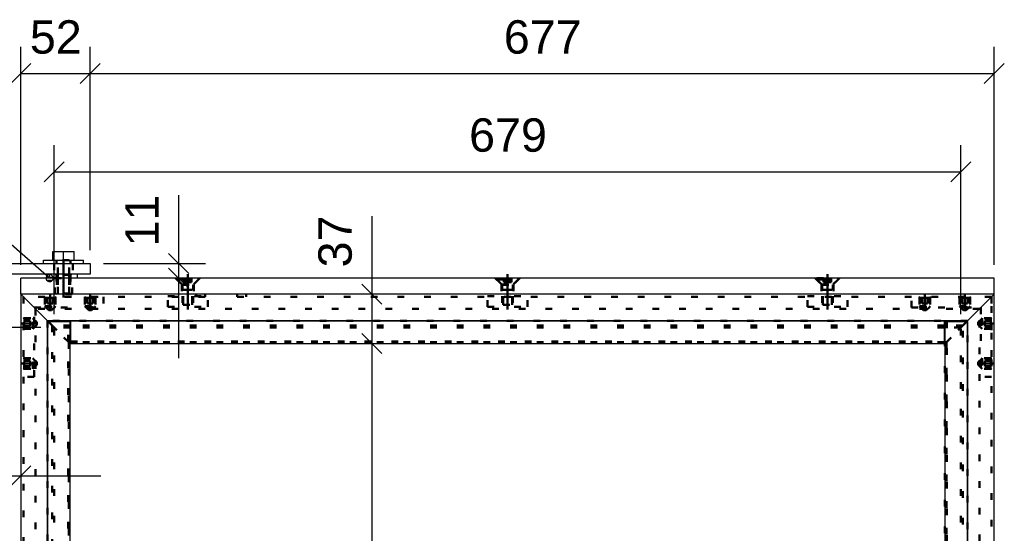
# Model space of a CAD drawing. Header units: millimetres. Extents: x -30 to 390, y -521 to -224.
# Tile 10 of 19: x 7 to 81, y -328 to -289. Entities that reach past the tile are written whole.
import ezdxf
from ezdxf.enums import TextEntityAlignment as Align

# ---------------------------------------------------------------- set-up
doc = ezdxf.new("R2010")
doc.units = ezdxf.units.MM
doc.linetypes.add('DOT', pattern=[2, 0.5, -1.5])
doc.linetypes.add('STRICHPUNKT2', pattern=[18.5, 10, -4, 0.5, -4])
doc.layers.get('0').update_dxf_attribs({"linetype": 'CONTINUOUS'})
for name, color, linetype in [('DIM49', 4, 'CONTINUOUS'), ('TXT_ALL', 7, 'CONTINUOUS'), ('TXT_DIM49', 2, 'CONTINUOUS')]:
    doc.layers.add(name, color=color, linetype=linetype)
doc.layers.add('LE_ALL', color=7, linetype='CONTINUOUS', lineweight=50)
doc.styles.add('ARIAL', font='arial.ttf')

# ---------------------------------------------------------------- blocks, each defined once
blk = doc.blocks.new('1017-1 Connector 90 M8 VERT_00454', base_point=(7.335, -312.294))
at = {"layer": 'LE_ALL', "color": 3, "linetype": 'DOT'}
for p, q in [((8.935, -309.894), (8.935, -310.694)), ((9.735, -309.894), (9.735, -310.694)), ((11.935, -309.894), (11.935, -310.694)), ((12.735, -309.894), (12.735, -310.694)), ((13.335, -309.894), (13.335, -310.694)), ((8.135, -310.694), (13.335, -310.694)), ((8.135, -315.894), (8.135, -310.694)), ((7.335, -311.494), (8.135, -311.494)), ((7.335, -312.294), (8.135, -312.294)), ((7.335, -314.494), (8.135, -314.494)), ((7.335, -315.294), (8.135, -315.294)), ((8.135, -315.894), (7.335, -315.894))]:
    blk.add_line(p, q, dxfattribs=at)
blk = doc.blocks.new('DIN 13-M8_00456', base_point=(7.335, -311.554))
at = {"layer": 'LE_ALL', "color": 3, "linetype": 'DOT'}
for p, q in [((7.335, -311.494), (8.135, -311.494)), ((7.335, -311.554), (8.135, -311.554)), ((7.335, -312.234), (8.135, -312.234)), ((7.335, -312.294), (8.135, -312.294)), ((7.335, -314.494), (8.135, -314.494)), ((7.335, -314.554), (8.135, -314.554)), ((7.335, -315.234), (8.135, -315.234)), ((7.335, -315.294), (8.135, -315.294))]:
    blk.add_line(p, q, dxfattribs=at)
blk = doc.blocks.new('DIN 13-M8_00455')
blk.add_blockref('DIN 13-M8_00456', (7.335, -311.554))
blk = doc.blocks.new('_00458', base_point=(7.135, -311.894))
at = {"layer": 'LE_ALL', "color": 1, "linetype": 'STRICHPUNKT2'}
for p, q in [((9.335, -309.694), (9.335, -310.894)), ((12.335, -309.694), (12.335, -310.894)), ((7.135, -311.894), (8.335, -311.894)), ((7.135, -314.894), (8.335, -314.894))]:
    blk.add_line(p, q, dxfattribs=at)
blk = doc.blocks.new('_00457')
blk.add_blockref('_00458', (7.135, -311.894))
blk = doc.blocks.new('DIN 13-M8_00460', base_point=(9.675, -309.894))
at = {"layer": 'LE_ALL', "color": 3, "linetype": 'DOT'}
for p, q in [((8.935, -309.894), (8.935, -310.694)), ((8.995, -309.894), (8.995, -310.694)), ((9.675, -309.894), (9.675, -310.694)), ((9.735, -309.894), (9.735, -310.694)), ((11.935, -309.894), (11.935, -310.694)), ((11.995, -309.894), (11.995, -310.694)), ((12.675, -309.894), (12.675, -310.694)), ((12.735, -309.894), (12.735, -310.694))]:
    blk.add_line(p, q, dxfattribs=at)
blk = doc.blocks.new('DIN 13-M8_00459')
blk.add_blockref('DIN 13-M8_00460', (9.675, -309.894))
blk = doc.blocks.new('1017-1 Connector 90 M8 VERT_00453')
for name, p in [('_00457', (0, 0)), ('1017-1 Connector 90 M8 VERT_00454', (7.335, -312.294)), ('DIN 13-M8_00459', (0, 0)), ('DIN 13-M8_00455', (0, 0))]:
    blk.add_blockref(name, p)
blk = doc.blocks.new('Stelschroef met punt (ISO 4027 - DIN 914)-M8x10_00462', base_point=(7.835, -314.894))
at = {"layer": 'LE_ALL', "color": 3, "linetype": 'DOT'}
for p, q in [((7.335, -314.554), (8.095, -314.554)), ((7.835, -314.694), (7.335, -314.694)), ((7.835, -314.894), (7.835, -314.694)), ((8.095, -315.234), (8.095, -314.554)), ((8.095, -314.554), (8.335, -314.794)), ((7.835, -314.894), (7.335, -314.894)), ((7.835, -315.094), (7.335, -315.094)), ((7.835, -315.094), (7.835, -314.894))]:
    blk.add_line(p, q, dxfattribs=at)
blk.add_lwpolyline([(7.335, -315.234), (8.095, -315.234), (8.335, -314.994), (8.335, -314.794)], dxfattribs=at)
blk = doc.blocks.new('GEWINDE_00464', base_point=(7.335, -314.554))
at = {"layer": 'LE_ALL', "color": 3, "linetype": 'DOT'}
for p, q in [((7.395, -314.494), (7.335, -314.554)), ((7.335, -314.554), (8.095, -314.554)), ((7.395, -314.494), (8.035, -314.494)), ((7.395, -315.294), (7.395, -314.494)), ((8.035, -315.294), (8.035, -314.494)), ((8.035, -314.494), (8.095, -314.554)), ((7.335, -315.234), (8.095, -315.234)), ((7.395, -315.294), (7.335, -315.234))]:
    blk.add_line(p, q, dxfattribs=at)
blk.add_lwpolyline([(7.395, -315.294), (8.035, -315.294), (8.095, -315.234), (8.095, -314.554)], dxfattribs=at)
blk = doc.blocks.new('GEWINDE_00463')
blk.add_blockref('GEWINDE_00464', (7.335, -314.554))
blk = doc.blocks.new('Stelschroef met punt (ISO 4027 - DIN 914)-M8x10_00461')
for name, p in [('GEWINDE_00463', (0, 0)), ('Stelschroef met punt (ISO 4027 - DIN 914)-M8x10_00462', (7.835, -314.894))]:
    blk.add_blockref(name, p)
blk = doc.blocks.new('Stelschroef met punt (ISO 4027 - DIN 914)-M8x10_00466', base_point=(7.835, -311.894))
at = {"layer": 'LE_ALL', "color": 3, "linetype": 'DOT'}
for p, q in [((7.335, -311.554), (8.095, -311.554)), ((7.835, -311.694), (7.335, -311.694)), ((7.835, -311.894), (7.835, -311.694)), ((8.095, -312.234), (8.095, -311.554)), ((8.095, -311.554), (8.335, -311.794)), ((7.835, -311.894), (7.335, -311.894)), ((7.835, -312.094), (7.335, -312.094)), ((7.835, -312.094), (7.835, -311.894))]:
    blk.add_line(p, q, dxfattribs=at)
blk.add_lwpolyline([(7.335, -312.234), (8.095, -312.234), (8.335, -311.994), (8.335, -311.794)], dxfattribs=at)
blk = doc.blocks.new('GEWINDE_00468', base_point=(7.335, -311.554))
at = {"layer": 'LE_ALL', "color": 3, "linetype": 'DOT'}
for p, q in [((7.395, -311.494), (7.335, -311.554)), ((7.335, -311.554), (8.095, -311.554)), ((7.395, -311.494), (8.035, -311.494)), ((7.395, -312.294), (7.395, -311.494)), ((8.035, -312.294), (8.035, -311.494)), ((8.035, -311.494), (8.095, -311.554)), ((7.335, -312.234), (8.095, -312.234)), ((7.395, -312.294), (7.335, -312.234))]:
    blk.add_line(p, q, dxfattribs=at)
blk.add_lwpolyline([(7.395, -312.294), (8.035, -312.294), (8.095, -312.234), (8.095, -311.554)], dxfattribs=at)
blk = doc.blocks.new('GEWINDE_00467')
blk.add_blockref('GEWINDE_00468', (7.335, -311.554))
blk = doc.blocks.new('Stelschroef met punt (ISO 4027 - DIN 914)-M8x10_00465')
for name, p in [('GEWINDE_00467', (0, 0)), ('Stelschroef met punt (ISO 4027 - DIN 914)-M8x10_00466', (7.835, -311.894))]:
    blk.add_blockref(name, p)
blk = doc.blocks.new('Stelschroef met punt (ISO 4027 - DIN 914)-M8x10_00470', base_point=(9.335, -310.394))
at = {"layer": 'LE_ALL', "color": 3, "linetype": 'DOT'}
for p, q in [((9.135, -310.394), (9.135, -309.894)), ((9.135, -310.394), (9.335, -310.394)), ((9.335, -310.394), (9.335, -309.894)), ((9.335, -310.394), (9.535, -310.394)), ((9.535, -310.394), (9.535, -309.894)), ((9.675, -309.894), (9.675, -310.654)), ((8.995, -310.654), (9.675, -310.654)), ((9.675, -310.654), (9.435, -310.894))]:
    blk.add_line(p, q, dxfattribs=at)
blk.add_lwpolyline([(8.995, -309.894), (8.995, -310.654), (9.235, -310.894), (9.435, -310.894)], dxfattribs=at)
blk = doc.blocks.new('GEWINDE_00472', base_point=(9.675, -309.894))
at = {"layer": 'LE_ALL', "color": 3, "linetype": 'DOT'}
for p, q in [((8.935, -309.954), (8.995, -309.894)), ((8.935, -309.954), (9.735, -309.954)), ((8.995, -309.894), (8.995, -310.654)), ((9.675, -309.894), (9.675, -310.654)), ((9.735, -309.954), (9.675, -309.894)), ((9.735, -309.954), (9.735, -310.594)), ((8.935, -310.594), (9.735, -310.594)), ((9.735, -310.594), (9.675, -310.654))]:
    blk.add_line(p, q, dxfattribs=at)
blk.add_lwpolyline([(8.935, -309.954), (8.935, -310.594), (8.995, -310.654), (9.675, -310.654)], dxfattribs=at)
blk = doc.blocks.new('GEWINDE_00471')
blk.add_blockref('GEWINDE_00472', (9.675, -309.894))
blk = doc.blocks.new('Stelschroef met punt (ISO 4027 - DIN 914)-M8x10_00469')
for name, p in [('GEWINDE_00471', (0, 0)), ('Stelschroef met punt (ISO 4027 - DIN 914)-M8x10_00470', (9.335, -310.394))]:
    blk.add_blockref(name, p)
blk = doc.blocks.new('Stelschroef met punt (ISO 4027 - DIN 914)-M8x10_00474', base_point=(12.335, -310.394))
at = {"layer": 'LE_ALL', "color": 3, "linetype": 'DOT'}
for p, q in [((12.135, -310.394), (12.135, -309.894)), ((12.135, -310.394), (12.335, -310.394)), ((12.335, -310.394), (12.335, -309.894)), ((12.335, -310.394), (12.535, -310.394)), ((12.535, -310.394), (12.535, -309.894)), ((12.675, -309.894), (12.675, -310.654)), ((11.995, -310.654), (12.675, -310.654)), ((12.675, -310.654), (12.435, -310.894))]:
    blk.add_line(p, q, dxfattribs=at)
blk.add_lwpolyline([(11.995, -309.894), (11.995, -310.654), (12.235, -310.894), (12.435, -310.894)], dxfattribs=at)
blk = doc.blocks.new('GEWINDE_00476', base_point=(12.675, -309.894))
at = {"layer": 'LE_ALL', "color": 3, "linetype": 'DOT'}
for p, q in [((11.935, -309.954), (11.995, -309.894)), ((11.935, -309.954), (12.735, -309.954)), ((11.995, -309.894), (11.995, -310.654)), ((12.675, -309.894), (12.675, -310.654)), ((12.735, -309.954), (12.675, -309.894)), ((12.735, -309.954), (12.735, -310.594)), ((11.935, -310.594), (12.735, -310.594)), ((12.735, -310.594), (12.675, -310.654))]:
    blk.add_line(p, q, dxfattribs=at)
blk.add_lwpolyline([(11.935, -309.954), (11.935, -310.594), (11.995, -310.654), (12.675, -310.654)], dxfattribs=at)
blk = doc.blocks.new('GEWINDE_00475')
blk.add_blockref('GEWINDE_00476', (12.675, -309.894))
blk = doc.blocks.new('Stelschroef met punt (ISO 4027 - DIN 914)-M8x10_00473')
for name, p in [('GEWINDE_00475', (0, 0)), ('Stelschroef met punt (ISO 4027 - DIN 914)-M8x10_00474', (12.335, -310.394))]:
    blk.add_blockref(name, p)
blk = doc.blocks.new('Hoeklijn + montage_00452')
for name in ['1017-1 Connector 90 M8 VERT_00453', 'Stelschroef met punt (ISO 4027 - DIN 914)-M8x10_00469', 'Stelschroef met punt (ISO 4027 - DIN 914)-M8x10_00473', 'Stelschroef met punt (ISO 4027 - DIN 914)-M8x10_00465', 'Stelschroef met punt (ISO 4027 - DIN 914)-M8x10_00461']:
    blk.add_blockref(name, (0, 0))
blk = doc.blocks.new('1017-1 Connector 90 M8 VERT_00529', base_point=(74.435, -309.894))
at = {"layer": 'LE_ALL', "color": 3, "linetype": 'DOT'}
for p, q in [((73.835, -310.694), (73.835, -309.894)), ((74.435, -309.894), (74.435, -310.694)), ((75.235, -309.894), (75.235, -310.694)), ((77.435, -309.894), (77.435, -310.694)), ((78.235, -309.894), (78.235, -310.694)), ((73.835, -310.694), (79.035, -310.694)), ((79.035, -310.694), (79.035, -315.894)), ((79.835, -311.494), (79.035, -311.494)), ((79.835, -312.294), (79.035, -312.294)), ((79.835, -314.494), (79.035, -314.494)), ((79.835, -315.294), (79.035, -315.294))]:
    blk.add_line(p, q, dxfattribs=at)
blk.add_lwpolyline([(79.835, -309.894), (79.835, -315.894), (79.035, -315.894)], dxfattribs=at)
blk = doc.blocks.new('DIN 13-M8_00531', base_point=(75.175, -309.894))
at = {"layer": 'LE_ALL', "color": 3, "linetype": 'DOT'}
for p, q in [((74.435, -309.894), (74.435, -310.694)), ((74.495, -309.894), (74.495, -310.694)), ((75.175, -309.894), (75.175, -310.694)), ((75.235, -309.894), (75.235, -310.694)), ((77.435, -309.894), (77.435, -310.694)), ((77.495, -309.894), (77.495, -310.694)), ((78.175, -309.894), (78.175, -310.694)), ((78.235, -309.894), (78.235, -310.694))]:
    blk.add_line(p, q, dxfattribs=at)
blk = doc.blocks.new('DIN 13-M8_00530')
blk.add_blockref('DIN 13-M8_00531', (75.175, -309.894))
blk = doc.blocks.new('_00533', base_point=(77.835, -309.694))
at = {"layer": 'LE_ALL', "color": 1, "linetype": 'STRICHPUNKT2'}
for p, q in [((74.835, -309.694), (74.835, -310.894)), ((77.835, -309.694), (77.835, -310.894)), ((80.035, -311.894), (78.835, -311.894)), ((80.035, -314.894), (78.835, -314.894))]:
    blk.add_line(p, q, dxfattribs=at)
blk = doc.blocks.new('_00532')
blk.add_blockref('_00533', (77.835, -309.694))
blk = doc.blocks.new('DIN 13-M8_00535', base_point=(79.835, -315.234))
at = {"layer": 'LE_ALL', "color": 3, "linetype": 'DOT'}
for p, q in [((79.835, -311.494), (79.035, -311.494)), ((79.835, -311.554), (79.035, -311.554)), ((79.835, -312.234), (79.035, -312.234)), ((79.835, -312.294), (79.035, -312.294)), ((79.835, -314.494), (79.035, -314.494)), ((79.835, -314.554), (79.035, -314.554)), ((79.835, -315.234), (79.035, -315.234)), ((79.835, -315.294), (79.035, -315.294))]:
    blk.add_line(p, q, dxfattribs=at)
blk = doc.blocks.new('DIN 13-M8_00534')
blk.add_blockref('DIN 13-M8_00535', (79.835, -315.234))
blk = doc.blocks.new('1017-1 Connector 90 M8 VERT_00528')
for name, p in [('1017-1 Connector 90 M8 VERT_00529', (74.435, -309.894)), ('DIN 13-M8_00530', (0, 0)), ('_00532', (0, 0)), ('DIN 13-M8_00534', (0, 0))]:
    blk.add_blockref(name, p)
blk = doc.blocks.new('Stelschroef met punt (ISO 4027 - DIN 914)-M8x10_00537', base_point=(79.335, -311.694))
at = {"layer": 'LE_ALL', "color": 3, "linetype": 'DOT'}
for p, q in [((79.075, -311.554), (79.075, -312.234)), ((79.335, -311.694), (79.835, -311.694)), ((79.075, -312.234), (78.835, -311.994)), ((79.835, -312.234), (79.075, -312.234)), ((79.335, -311.894), (79.835, -311.894)), ((79.335, -312.094), (79.835, -312.094))]:
    blk.add_line(p, q, dxfattribs=at)
for points in [[(79.835, -311.554), (79.075, -311.554), (78.835, -311.794), (78.835, -311.994)], [(79.335, -311.694), (79.335, -311.894), (79.335, -312.094)]]:
    blk.add_lwpolyline(points, dxfattribs=at)
blk = doc.blocks.new('GEWINDE_00539', base_point=(79.835, -312.234))
at = {"layer": 'LE_ALL', "color": 3, "linetype": 'DOT'}
for p, q in [((79.835, -311.554), (79.075, -311.554)), ((79.135, -311.494), (79.135, -312.294)), ((79.775, -311.494), (79.775, -312.294)), ((79.775, -311.494), (79.835, -311.554)), ((79.835, -312.234), (79.075, -312.234)), ((79.135, -312.294), (79.075, -312.234)), ((79.775, -312.294), (79.135, -312.294)), ((79.775, -312.294), (79.835, -312.234))]:
    blk.add_line(p, q, dxfattribs=at)
blk.add_lwpolyline([(79.775, -311.494), (79.135, -311.494), (79.075, -311.554), (79.075, -312.234)], dxfattribs=at)
blk = doc.blocks.new('GEWINDE_00538')
blk.add_blockref('GEWINDE_00539', (79.835, -312.234))
blk = doc.blocks.new('Stelschroef met punt (ISO 4027 - DIN 914)-M8x10_00536')
for name, p in [('Stelschroef met punt (ISO 4027 - DIN 914)-M8x10_00537', (79.335, -311.694)), ('GEWINDE_00538', (0, 0))]:
    blk.add_blockref(name, p)
blk = doc.blocks.new('Stelschroef met punt (ISO 4027 - DIN 914)-M8x10_00541', base_point=(79.335, -314.694))
at = {"layer": 'LE_ALL', "color": 3, "linetype": 'DOT'}
for p, q in [((79.075, -314.554), (79.075, -315.234)), ((79.335, -314.694), (79.835, -314.694)), ((79.075, -315.234), (78.835, -314.994)), ((79.835, -315.234), (79.075, -315.234)), ((79.335, -314.894), (79.835, -314.894)), ((79.335, -315.094), (79.835, -315.094))]:
    blk.add_line(p, q, dxfattribs=at)
for points in [[(79.835, -314.554), (79.075, -314.554), (78.835, -314.794), (78.835, -314.994)], [(79.335, -314.694), (79.335, -314.894), (79.335, -315.094)]]:
    blk.add_lwpolyline(points, dxfattribs=at)
blk = doc.blocks.new('GEWINDE_00543', base_point=(79.835, -315.234))
at = {"layer": 'LE_ALL', "color": 3, "linetype": 'DOT'}
for p, q in [((79.835, -314.554), (79.075, -314.554)), ((79.135, -314.494), (79.135, -315.294)), ((79.775, -314.494), (79.775, -315.294)), ((79.775, -314.494), (79.835, -314.554)), ((79.835, -315.234), (79.075, -315.234)), ((79.135, -315.294), (79.075, -315.234)), ((79.775, -315.294), (79.135, -315.294)), ((79.775, -315.294), (79.835, -315.234))]:
    blk.add_line(p, q, dxfattribs=at)
blk.add_lwpolyline([(79.775, -314.494), (79.135, -314.494), (79.075, -314.554), (79.075, -315.234)], dxfattribs=at)
blk = doc.blocks.new('GEWINDE_00542')
blk.add_blockref('GEWINDE_00543', (79.835, -315.234))
blk = doc.blocks.new('Stelschroef met punt (ISO 4027 - DIN 914)-M8x10_00540')
for name, p in [('Stelschroef met punt (ISO 4027 - DIN 914)-M8x10_00541', (79.335, -314.694)), ('GEWINDE_00542', (0, 0))]:
    blk.add_blockref(name, p)
blk = doc.blocks.new('Stelschroef met punt (ISO 4027 - DIN 914)-M8x10_00545', base_point=(74.635, -310.394))
at = {"layer": 'LE_ALL', "color": 3, "linetype": 'DOT'}
for p, q in [((74.635, -310.394), (74.635, -309.894)), ((74.835, -310.394), (74.835, -309.894)), ((75.035, -310.394), (75.035, -309.894)), ((75.175, -309.894), (75.175, -310.654)), ((74.495, -310.654), (75.175, -310.654)), ((75.175, -310.654), (74.935, -310.894))]:
    blk.add_line(p, q, dxfattribs=at)
for points in [[(74.495, -309.894), (74.495, -310.654), (74.735, -310.894), (74.935, -310.894)], [(74.635, -310.394), (74.835, -310.394), (75.035, -310.394)]]:
    blk.add_lwpolyline(points, dxfattribs=at)
blk = doc.blocks.new('GEWINDE_00547', base_point=(75.175, -309.894))
at = {"layer": 'LE_ALL', "color": 3, "linetype": 'DOT'}
for p, q in [((74.435, -309.954), (74.495, -309.894)), ((74.435, -309.954), (75.235, -309.954)), ((74.495, -309.894), (74.495, -310.654)), ((75.175, -309.894), (75.175, -310.654)), ((75.235, -309.954), (75.175, -309.894)), ((75.235, -309.954), (75.235, -310.594)), ((74.435, -310.594), (75.235, -310.594)), ((75.235, -310.594), (75.175, -310.654))]:
    blk.add_line(p, q, dxfattribs=at)
blk.add_lwpolyline([(74.435, -309.954), (74.435, -310.594), (74.495, -310.654), (75.175, -310.654)], dxfattribs=at)
blk = doc.blocks.new('GEWINDE_00546')
blk.add_blockref('GEWINDE_00547', (75.175, -309.894))
blk = doc.blocks.new('Stelschroef met punt (ISO 4027 - DIN 914)-M8x10_00544')
for name, p in [('GEWINDE_00546', (0, 0)), ('Stelschroef met punt (ISO 4027 - DIN 914)-M8x10_00545', (74.635, -310.394))]:
    blk.add_blockref(name, p)
blk = doc.blocks.new('Stelschroef met punt (ISO 4027 - DIN 914)-M8x10_00549', base_point=(77.635, -310.394))
at = {"layer": 'LE_ALL', "color": 3, "linetype": 'DOT'}
for p, q in [((77.635, -310.394), (77.635, -309.894)), ((77.835, -310.394), (77.835, -309.894)), ((78.035, -310.394), (78.035, -309.894)), ((78.175, -309.894), (78.175, -310.654)), ((77.495, -310.654), (78.175, -310.654)), ((78.175, -310.654), (77.935, -310.894))]:
    blk.add_line(p, q, dxfattribs=at)
for points in [[(77.495, -309.894), (77.495, -310.654), (77.735, -310.894), (77.935, -310.894)], [(77.635, -310.394), (77.835, -310.394), (78.035, -310.394)]]:
    blk.add_lwpolyline(points, dxfattribs=at)
blk = doc.blocks.new('GEWINDE_00551', base_point=(78.175, -309.894))
at = {"layer": 'LE_ALL', "color": 3, "linetype": 'DOT'}
for p, q in [((77.435, -309.954), (77.495, -309.894)), ((77.435, -309.954), (78.235, -309.954)), ((77.495, -309.894), (77.495, -310.654)), ((78.175, -309.894), (78.175, -310.654)), ((78.235, -309.954), (78.175, -309.894)), ((78.235, -309.954), (78.235, -310.594)), ((77.435, -310.594), (78.235, -310.594)), ((78.235, -310.594), (78.175, -310.654))]:
    blk.add_line(p, q, dxfattribs=at)
blk.add_lwpolyline([(77.435, -309.954), (77.435, -310.594), (77.495, -310.654), (78.175, -310.654)], dxfattribs=at)
blk = doc.blocks.new('GEWINDE_00550')
blk.add_blockref('GEWINDE_00551', (78.175, -309.894))
blk = doc.blocks.new('Stelschroef met punt (ISO 4027 - DIN 914)-M8x10_00548')
for name, p in [('GEWINDE_00550', (0, 0)), ('Stelschroef met punt (ISO 4027 - DIN 914)-M8x10_00549', (77.635, -310.394))]:
    blk.add_blockref(name, p)
blk = doc.blocks.new('Hoeklijn + montage_00527')
for name in ['1017-1 Connector 90 M8 VERT_00528', 'Stelschroef met punt (ISO 4027 - DIN 914)-M8x10_00544', 'Stelschroef met punt (ISO 4027 - DIN 914)-M8x10_00548', 'Stelschroef met punt (ISO 4027 - DIN 914)-M8x10_00536', 'Stelschroef met punt (ISO 4027 - DIN 914)-M8x10_00540']:
    blk.add_blockref(name, (0, 0))
blk = doc.blocks.new('Montage_00451')
for name in ['Hoeklijn + montage_00452', 'Hoeklijn + montage_00527']:
    blk.add_blockref(name, (0, 0))
blk = doc.blocks.new('_D31', base_point=(40.705, -299.016))
at = {"layer": 'DIM49', "color": 1}
for p, q in [((9.635, -311.194), (9.635, -298.516)), ((77.535, -311.194), (77.535, -298.516)), ((10.385, -299.766), (8.885, -301.266)), ((76.785, -301.266), (78.285, -299.766)), ((9.635, -300.516), (77.535, -300.516))]:
    blk.add_line(p, q, dxfattribs=at)
at = {"layer": 'TXT_DIM49', "style": 'ARIAL'}
blk.add_text('679', height=2.5, dxfattribs=at).set_placement((40.705, -299.016))
blk = doc.blocks.new('_D32', base_point=(-12.544, -382.333))
at = {"layer": 'DIM49', "color": 1}
blk.add_line((8.635, -312.194), (-13.044, -312.194), dxfattribs=at)
blk = doc.blocks.new('Gelaagd glas 4.4.1_ matte folie_00554', base_point=(10.835, -312.194))
blk.add_line((10.885, -312.194), (10.835, -312.194))
blk.add_lwpolyline([(76.335, -312.194), (76.285, -312.194)])
at = {"layer": 'LE_ALL', "color": 3, "linetype": 'DOT'}
for p, q in [((10.835, -312.194), (9.635, -312.194)), ((9.635, -444.794), (9.635, -312.194)), ((77.535, -444.794), (77.535, -312.194))]:
    blk.add_line(p, q, dxfattribs=at)
for points in [[(76.285, -312.194), (10.885, -312.194)], [(77.535, -312.194), (76.335, -312.194)]]:
    blk.add_lwpolyline(points, dxfattribs=at)
for name, p in [('_D31', (40.705, -299.016)), ('_D32', (-12.544, -382.333))]:
    blk.add_blockref(name, p)
blk = doc.blocks.new('Gelaagd glas 4.4.1_ matte folie_00553')
blk.add_blockref('Gelaagd glas 4.4.1_ matte folie_00554', (10.835, -312.194))
blk = doc.blocks.new('Glas_00552')
blk.add_blockref('Gelaagd glas 4.4.1_ matte folie_00553', (0, 0))
blk = doc.blocks.new('PV-SCHERM PROFIEL 60X37_00559', base_point=(78.935, -310.794))
for p, q in [((7.135, -309.694), (9.135, -311.694)), ((80.035, -309.694), (7.135, -309.694)), ((78.035, -311.694), (80.035, -309.694)), ((9.135, -311.694), (9.185, -311.744)), ((78.035, -311.694), (9.135, -311.694)), ((77.985, -311.744), (78.035, -311.694)), ((10.885, -312.044), (10.835, -312.044)), ((10.885, -313.28), (10.835, -313.28)), ((10.885, -313.394), (10.835, -313.394)), ((76.335, -313.394), (76.285, -313.394))]:
    blk.add_line(p, q)
for points in [[(76.335, -312.044), (76.285, -312.044)], [(76.335, -313.28), (76.285, -313.28)]]:
    blk.add_lwpolyline(points)
at = {"layer": 'LE_ALL', "color": 3, "linetype": 'DOT'}
for p, q in [((20.935, -309.894), (7.335, -309.894)), ((20.257, -309.894), (20.257, -309.694)), ((20.935, -309.894), (20.935, -309.694)), ((23.335, -309.894), (23.335, -309.694)), ((79.835, -309.894), (23.335, -309.894)), ((24.013, -309.694), (24.013, -309.894)), ((78.935, -310.794), (8.235, -310.794)), ((78.035, -311.694), (9.135, -311.694)), ((9.185, -311.744), (9.485, -312.044)), ((77.684, -312.044), (77.985, -311.744)), ((10.835, -312.044), (9.485, -312.044)), ((9.485, -312.044), (10.721, -313.28)), ((76.449, -313.28), (77.684, -312.044)), ((10.721, -313.28), (10.835, -313.394)), ((10.835, -313.28), (10.721, -313.28)), ((76.335, -313.394), (76.449, -313.28))]:
    blk.add_line(p, q, dxfattribs=at)
for points in [[(76.285, -312.044), (10.885, -312.044)], [(77.684, -312.044), (76.335, -312.044)], [(76.285, -313.28), (10.885, -313.28)], [(76.449, -313.28), (76.335, -313.28)]]:
    blk.add_lwpolyline(points, dxfattribs=at)
blk = doc.blocks.new('PV-SCHERM PROFIEL 60X37_00558')
blk.add_blockref('PV-SCHERM PROFIEL 60X37_00559', (78.935, -310.794))
blk = doc.blocks.new('PV-SCHERM PROFIEL 60X37_00561', base_point=(78.935, -446.194))
for p, q in [((80.035, -309.694), (78.035, -311.694)), ((80.035, -447.294), (80.035, -309.694)), ((78.035, -311.694), (77.985, -311.744)), ((78.035, -445.294), (78.035, -311.694))]:
    blk.add_line(p, q)
at = {"layer": 'LE_ALL', "color": 3, "linetype": 'DOT'}
for p, q in [((79.835, -421.094), (79.835, -309.894)), ((78.935, -446.194), (78.935, -310.794)), ((77.985, -311.744), (77.684, -312.044)), ((78.035, -445.294), (78.035, -311.694)), ((77.684, -312.044), (76.449, -313.28)), ((77.684, -444.943), (77.684, -312.044)), ((76.449, -313.28), (76.335, -313.394)), ((76.449, -443.708), (76.449, -313.28)), ((76.335, -443.594), (76.335, -313.394))]:
    blk.add_line(p, q, dxfattribs=at)
blk = doc.blocks.new('PV-SCHERM PROFIEL 60X37_00560')
blk.add_blockref('PV-SCHERM PROFIEL 60X37_00561', (78.935, -446.194))
blk = doc.blocks.new('PV-SCHERM PROFIEL 60X37_00563', base_point=(8.235, -310.794))
for p, q in [((7.135, -309.694), (7.135, -447.294)), ((9.135, -311.694), (7.135, -309.694)), ((9.185, -311.744), (9.135, -311.694)), ((9.135, -311.694), (9.135, -445.294))]:
    blk.add_line(p, q)
at = {"layer": 'LE_ALL', "color": 3, "linetype": 'DOT'}
for p, q in [((7.335, -309.894), (7.335, -333.494)), ((8.235, -310.794), (8.235, -446.194)), ((9.135, -311.694), (9.135, -445.294)), ((9.485, -312.044), (9.185, -311.744)), ((9.485, -312.044), (9.485, -444.943)), ((10.721, -313.28), (9.485, -312.044)), ((10.721, -313.28), (10.721, -443.708)), ((10.835, -313.394), (10.721, -313.28))]:
    blk.add_line(p, q, dxfattribs=at)
blk = doc.blocks.new('PV-SCHERM PROFIEL 60X37_00562')
blk.add_blockref('PV-SCHERM PROFIEL 60X37_00563', (8.235, -310.794))
blk = doc.blocks.new('GLASLAT T.B.V. PV-SCHERM_00566', base_point=(10.885, -313.274))
for q in [(10.885, -311.694), (76.285, -313.394)]:
    blk.add_line((10.885, -313.394), q)
blk.add_lwpolyline([(10.885, -311.694), (76.285, -311.694), (76.285, -313.394)])
at = {"layer": 'LE_ALL', "color": 3, "linetype": 'DOT'}
for p, q in [((10.885, -313.244), (76.285, -313.244)), ((10.885, -313.274), (76.285, -313.274))]:
    blk.add_line(p, q, dxfattribs=at)
blk = doc.blocks.new('GLASLAT T.B.V. PV-SCHERM_00565')
blk.add_blockref('GLASLAT T.B.V. PV-SCHERM_00566', (10.885, -313.274))
blk = doc.blocks.new('GLASLAT T.B.V. PV-SCHERM_00570', base_point=(10.715, -445.244))
blk.add_line((10.835, -445.244), (10.835, -311.744))
blk.add_lwpolyline([(9.135, -445.244), (9.135, -311.744), (10.835, -311.744)])
at = {"layer": 'LE_ALL', "color": 3, "linetype": 'DOT'}
for p, q in [((10.685, -445.244), (10.685, -311.744)), ((10.715, -445.244), (10.715, -311.744))]:
    blk.add_line(p, q, dxfattribs=at)
blk = doc.blocks.new('GLASLAT T.B.V. PV-SCHERM_00569')
blk.add_blockref('GLASLAT T.B.V. PV-SCHERM_00570', (10.715, -445.244))
blk = doc.blocks.new('GLASLAT T.B.V. PV-SCHERM_00572', base_point=(76.455, -311.744))
for q in [(76.335, -445.244), (78.035, -311.744)]:
    blk.add_line((76.335, -311.744), q)
blk.add_lwpolyline([(78.035, -311.744), (78.035, -445.244), (76.335, -445.244)])
at = {"layer": 'LE_ALL', "color": 3, "linetype": 'DOT'}
for p, q in [((76.455, -311.744), (76.455, -445.244)), ((76.485, -311.744), (76.485, -445.244))]:
    blk.add_line(p, q, dxfattribs=at)
blk = doc.blocks.new('GLASLAT T.B.V. PV-SCHERM_00571')
blk.add_blockref('GLASLAT T.B.V. PV-SCHERM_00572', (76.455, -311.744))
blk = doc.blocks.new('Glaslatten_00564')
for name in ['GLASLAT T.B.V. PV-SCHERM_00569', 'GLASLAT T.B.V. PV-SCHERM_00565', 'GLASLAT T.B.V. PV-SCHERM_00571']:
    blk.add_blockref(name, (0, 0))
blk = doc.blocks.new('Profielen_00555')
for name in ['PV-SCHERM PROFIEL 60X37_00562', 'PV-SCHERM PROFIEL 60X37_00558', 'PV-SCHERM PROFIEL 60X37_00560', 'Glaslatten_00564']:
    blk.add_blockref(name, (0, 0))
blk = doc.blocks.new('_D26', base_point=(7.815, -291.667))
at = {"layer": 'DIM49', "color": 1}
for p, q in [((7.135, -307.494), (7.135, -291.167)), ((12.335, -306.394), (12.335, -291.167)), ((7.885, -292.417), (6.385, -293.917)), ((11.585, -293.917), (13.085, -292.417)), ((7.135, -293.167), (12.335, -293.167))]:
    blk.add_line(p, q, dxfattribs=at)
at = {"layer": 'TXT_DIM49', "style": 'ARIAL'}
blk.add_text('52', height=2.5, dxfattribs=at).set_placement((7.815, -291.667))
blk = doc.blocks.new('_D27', base_point=(43.305, -291.667))
at = {"layer": 'DIM49', "color": 1}
for p, q in [((12.335, -306.394), (12.335, -291.167)), ((80.035, -307.494), (80.035, -291.167)), ((13.085, -292.417), (11.585, -293.917)), ((79.285, -293.917), (80.785, -292.417)), ((12.335, -293.167), (80.035, -293.167))]:
    blk.add_line(p, q, dxfattribs=at)
at = {"layer": 'TXT_DIM49', "style": 'ARIAL'}
blk.add_text('677', height=2.5, dxfattribs=at).set_placement((43.305, -291.667))
blk = doc.blocks.new('_D28', base_point=(31.916, -307.684))
at = {"layer": 'DIM49', "color": 1}
for p, q in [((33.416, -303.844), (33.416, -319.394)), ((32.666, -308.944), (34.166, -310.444)), ((34.166, -314.144), (32.666, -312.644))]:
    blk.add_line(p, q, dxfattribs=at)
at = {"layer": 'TXT_DIM49', "style": 'ARIAL'}
blk.add_text('37', height=2.5, rotation=90.00021, dxfattribs=at).set_placement((31.916, -307.684))
blk = doc.blocks.new('_D29', base_point=(31.916, -382.333))
at = {"layer": 'DIM49', "color": 1}
for p, q in [((34.166, -314.144), (32.666, -312.644)), ((33.416, -313.394), (33.416, -443.594))]:
    blk.add_line(p, q, dxfattribs=at)
blk = doc.blocks.new('Strip 60x12_00576', base_point=(19.185, -308.959))
for p, q in [((80.035, -308.494), (7.135, -308.494)), ((7.135, -309.694), (7.135, -308.494)), ((80.035, -309.694), (80.035, -308.494)), ((80.035, -309.694), (7.135, -309.694))]:
    blk.add_line(p, q)
at = {"layer": 'LE_ALL', "color": 3, "linetype": 'DOT'}
for p, q in [((9.835, -308.494), (9.835, -309.694)), ((10.835, -308.494), (10.835, -309.694)), ((18.72, -308.494), (19.185, -308.959)), ((42.67, -308.494), (43.135, -308.959)), ((66.62, -308.494), (67.085, -308.959)), ((19.185, -308.959), (20.085, -308.959)), ((19.185, -308.959), (19.185, -309.694)), ((43.135, -308.959), (44.035, -308.959)), ((43.135, -308.959), (43.135, -309.694)), ((67.085, -308.959), (67.985, -308.959)), ((67.085, -308.959), (67.085, -309.694))]:
    blk.add_line(p, q, dxfattribs=at)
for points in [[(20.55, -308.494), (20.085, -308.959), (20.085, -309.694)], [(44.5, -308.494), (44.035, -308.959), (44.035, -309.694)], [(68.45, -308.494), (67.985, -308.959), (67.985, -309.694)]]:
    blk.add_lwpolyline(points, dxfattribs=at)
for name, p in [('_D26', (7.815, -291.667)), ('_D27', (43.305, -291.667)), ('_D28', (31.916, -307.684)), ('_D29', (31.916, -382.333))]:
    blk.add_blockref(name, p)
blk = doc.blocks.new('DIN 13-M10_00578', base_point=(9.91, -308.494))
at = {"layer": 'LE_ALL', "color": 3, "linetype": 'DOT'}
for p, q in [((9.835, -308.494), (9.835, -309.694)), ((9.91, -308.494), (9.91, -309.694)), ((10.76, -308.494), (10.76, -309.694)), ((10.835, -308.494), (10.835, -309.694))]:
    blk.add_line(p, q, dxfattribs=at)
blk = doc.blocks.new('DIN 13-M10_00577')
blk.add_blockref('DIN 13-M10_00578', (9.91, -308.494))
blk = doc.blocks.new('_00580', base_point=(10.335, -308.244))
at = {"layer": 'LE_ALL', "color": 1, "linetype": 'STRICHPUNKT2'}
for p, q in [((19.635, -308.194), (19.635, -309.994)), ((43.585, -308.194), (43.585, -309.994)), ((67.535, -308.194), (67.535, -309.994)), ((10.335, -308.244), (10.335, -309.944))]:
    blk.add_line(p, q, dxfattribs=at)
blk = doc.blocks.new('_00579')
blk.add_blockref('_00580', (10.335, -308.244))
blk = doc.blocks.new('Strip 60x12_00575')
for name, p in [('Strip 60x12_00576', (19.185, -308.959)), ('_00579', (0, 0)), ('DIN 13-M10_00577', (0, 0))]:
    blk.add_blockref(name, p)
blk = doc.blocks.new('_D21', base_point=(17.456, -306.116))
at = {"layer": 'DIM49', "color": 1}
for p, q in [((18.956, -302.276), (18.956, -314.494)), ((18.206, -306.644), (19.706, -308.144)), ((13.335, -307.394), (20.956, -307.394)), ((19.706, -309.244), (18.206, -307.744))]:
    blk.add_line(p, q, dxfattribs=at)
at = {"layer": 'TXT_DIM49', "style": 'ARIAL'}
blk.add_text('11', height=2.5, rotation=90.00021, dxfattribs=at).set_placement((17.456, -306.116))
blk = doc.blocks.new('_D22', base_point=(-0.054, -321.807))
at = {"layer": 'DIM49', "color": 1}
for p, q in [((4.335, -316.394), (4.335, -325.307)), ((3.585, -324.057), (5.085, -322.557)), ((7.885, -322.557), (6.385, -324.057)), ((-0.054, -323.307), (13.135, -323.307))]:
    blk.add_line(p, q, dxfattribs=at)
at = {"layer": 'TXT_DIM49', "style": 'ARIAL'}
blk.add_text('28', height=2.5, dxfattribs=at).set_placement((-0.054, -321.807))
blk = doc.blocks.new('Hoeklijn 80x80x8_00584', base_point=(4.335, -309.369))
blk.add_lwpolyline([(5.135, -315.394), (4.335, -315.394), (4.335, -307.394), (12.335, -307.394), (12.335, -308.194), (5.135, -308.194)], close=True)
at = {"layer": 'LE_ALL', "color": 3, "linetype": 'DOT'}
for p, q in [((9.635, -307.394), (9.635, -308.194)), ((11.035, -307.394), (11.035, -308.194)), ((4.335, -309.369), (5.135, -309.369)), ((4.335, -310.419), (5.135, -310.419)), ((4.335, -313.369), (5.135, -313.369)), ((4.335, -314.419), (5.135, -314.419))]:
    blk.add_line(p, q, dxfattribs=at)
for name, p in [('_D21', (17.456, -306.116)), ('_D22', (-0.054, -321.807))]:
    blk.add_blockref(name, p)
blk = doc.blocks.new('_00586', base_point=(10.335, -307.094))
at = {"layer": 'LE_ALL', "color": 1, "linetype": 'STRICHPUNKT2'}
for p, q in [((10.335, -307.094), (10.335, -308.494)), ((4.072, -309.894), (5.397, -309.894)), ((4.072, -313.894), (5.397, -313.894))]:
    blk.add_line(p, q, dxfattribs=at)
blk = doc.blocks.new('_00585')
blk.add_blockref('_00586', (10.335, -307.094))
blk = doc.blocks.new('Hoeklijn 80x80x8_00583')
for name, p in [('Hoeklijn 80x80x8_00584', (4.335, -309.369)), ('_00585', (0, 0))]:
    blk.add_blockref(name, p)
blk = doc.blocks.new('SHAPE_01160', base_point=(9.291, -308.488))
at = {"layer": 'DIM49', "color": 3}
for p, q in [((-7.612, -302.255), (2.452, -302.255)), ((9.291, -308.488), (4.452, -304.255)), ((2.452, -306.255), (-7.612, -306.255)), ((9.549, -308.451), (9.031, -308.451)), ((9.086, -308.651), (9.496, -308.651)), ((9.404, -308.251), (9.182, -308.251))]:
    blk.add_line(p, q, dxfattribs=at)
blk.add_lwpolyline([(9.527, -308.605), (9.549, -308.539), (9.553, -308.471), (9.54, -308.403), (9.509, -308.342), (9.464, -308.29), (9.407, -308.252), (9.342, -308.23), (9.273, -308.226), (9.206, -308.239), (9.144, -308.27), (9.092, -308.315), (9.054, -308.372), (9.032, -308.437), (9.028, -308.506), (9.041, -308.573), (9.072, -308.635), (9.117, -308.687), (9.174, -308.725), (9.24, -308.747), (9.308, -308.751), (9.376, -308.738), (9.437, -308.707), (9.489, -308.662)], close=True, dxfattribs=at)
for centre, start_param, end_param in [((-7.612, -304.255), 1.570796, 4.712389), ((2.452, -304.255), 4.712389, 7.853982)]:
    blk.add_ellipse(centre, major_axis=(2, 0), ratio=1, start_param=start_param, end_param=end_param, dxfattribs=at)
at = {"layer": 'TXT_ALL', "style": 'ARIAL'}
blk.add_text('165', height=3.5, dxfattribs=at).set_placement((-6.612, -304.255), align=Align.MIDDLE_LEFT)
blk = doc.blocks.new('Glijlager Skiffy_00590', base_point=(10.86, -309.644))
for p, q in [((11.385, -308.194), (9.285, -308.194)), ((9.285, -308.494), (9.285, -308.194)), ((11.385, -308.494), (11.385, -308.194)), ((11.385, -308.494), (9.285, -308.494))]:
    blk.add_line(p, q)
at = {"layer": 'LE_ALL', "color": 3, "linetype": 'DOT'}
for p, q in [((9.76, -308.194), (9.81, -308.244)), ((10.91, -308.194), (10.86, -308.244)), ((9.685, -308.494), (10.985, -308.494)), ((9.685, -309.694), (9.685, -308.494)), ((10.86, -308.244), (9.81, -308.244)), ((9.81, -308.244), (9.81, -309.644)), ((10.86, -308.244), (10.86, -309.644)), ((10.985, -309.694), (10.985, -308.494)), ((9.76, -309.694), (9.81, -309.644)), ((10.86, -309.644), (9.81, -309.644)), ((10.91, -309.694), (10.86, -309.644)), ((10.985, -309.694), (9.685, -309.694))]:
    blk.add_line(p, q, dxfattribs=at)
blk.add_blockref('SHAPE_01160', (9.291, -308.488))
blk = doc.blocks.new('Glijlager Skiffy_00589')
blk.add_blockref('Glijlager Skiffy_00590', (10.86, -309.644))
blk = doc.blocks.new('Carrosseriering (ISO 7093)-M10_00592', base_point=(9.81, -307.144))
for p, q in [((8.835, -307.144), (11.835, -307.144)), ((8.835, -307.394), (8.835, -307.144)), ((8.835, -307.394), (11.835, -307.394)), ((11.835, -307.394), (11.835, -307.144))]:
    blk.add_line(p, q)
at = {"layer": 'LE_ALL', "color": 3, "linetype": 'DOT'}
for p, q in [((9.81, -307.144), (9.81, -307.394)), ((10.86, -307.144), (10.86, -307.394))]:
    blk.add_line(p, q, dxfattribs=at)
blk = doc.blocks.new('Carrosseriering (ISO 7093)-M10_00591')
blk.add_blockref('Carrosseriering (ISO 7093)-M10_00592', (9.81, -307.144))
blk = doc.blocks.new('Zeskant tapbout-M10x25 (DIN 933)_00594', base_point=(10.76, -307.144))
for p, q in [((10.335, -306.504), (11.135, -306.504)), ((10.335, -307.144), (10.335, -306.504)), ((11.135, -307.144), (11.135, -306.504)), ((9.535, -307.144), (10.335, -307.144)), ((10.335, -307.144), (11.135, -307.144))]:
    blk.add_line(p, q)
blk.add_lwpolyline([(9.535, -307.144), (9.535, -306.504), (10.335, -306.504)])
at = {"layer": 'LE_ALL', "color": 3, "linetype": 'DOT'}
for p, q in [((10.76, -307.144), (9.91, -307.144)), ((9.91, -308.194), (9.91, -307.144)), ((10.76, -308.194), (10.76, -307.144))]:
    blk.add_line(p, q, dxfattribs=at)
for points in [[(9.91, -309.644), (9.91, -308.494), (9.91, -308.194)], [(10.76, -309.644), (10.76, -308.494), (10.76, -308.194)]]:
    blk.add_lwpolyline(points, dxfattribs=at)
blk = doc.blocks.new('Zeskant tapbout-M10x25 (DIN 933)_00593')
blk.add_blockref('Zeskant tapbout-M10x25 (DIN 933)_00594', (10.76, -307.144))
blk = doc.blocks.new('Bev. Tapbout M10x25_00587')
for name in ['Glijlager Skiffy_00589', 'Zeskant tapbout-M10x25 (DIN 933)_00593', 'Carrosseriering (ISO 7093)-M10_00591']:
    blk.add_blockref(name, (0, 0))
blk = doc.blocks.new('Koppelhoek scherm - 60x37_00581')
for name in ['Bev. Tapbout M10x25_00587', 'Hoeklijn 80x80x8_00583']:
    blk.add_blockref(name, (0, 0))
blk = doc.blocks.new('1011 Moerblok M8_00624', base_point=(19.235, -309.849))
at = {"layer": 'LE_ALL', "color": 3, "linetype": 'DOT'}
for p, q in [((18.135, -309.849), (21.135, -309.849)), ((18.135, -310.649), (18.135, -309.849)), ((19.235, -309.849), (19.235, -310.649)), ((20.035, -309.849), (20.035, -310.649))]:
    blk.add_line(p, q, dxfattribs=at)
blk.add_lwpolyline([(18.135, -310.649), (21.135, -310.649), (21.135, -309.849)], dxfattribs=at)
blk = doc.blocks.new('DIN 13-M8_00626', base_point=(19.975, -309.849))
at = {"layer": 'LE_ALL', "color": 3, "linetype": 'DOT'}
for p, q in [((19.235, -309.849), (19.235, -310.649)), ((19.295, -309.849), (19.295, -310.649)), ((19.975, -309.849), (19.975, -310.649)), ((20.035, -309.849), (20.035, -310.649))]:
    blk.add_line(p, q, dxfattribs=at)
blk = doc.blocks.new('DIN 13-M8_00625')
blk.add_blockref('DIN 13-M8_00626', (19.975, -309.849))
blk = doc.blocks.new('_00628', base_point=(19.635, -309.649))
at = {"layer": 'LE_ALL', "color": 1, "linetype": 'STRICHPUNKT2'}
blk.add_line((19.635, -309.649), (19.635, -310.849), dxfattribs=at)
blk = doc.blocks.new('_00627')
blk.add_blockref('_00628', (19.635, -309.649))
blk = doc.blocks.new('1011 Moerblok M8_00623')
for name, p in [('_00627', (0, 0)), ('1011 Moerblok M8_00624', (19.235, -309.849)), ('DIN 13-M8_00625', (0, 0))]:
    blk.add_blockref(name, p)
blk = doc.blocks.new('Verzonken kopbout (DIN 7991_ISO 10642)-M8x20_00630', base_point=(19.975, -309.365))
at = {"layer": 'LE_ALL', "color": 3, "linetype": 'DOT'}
for p, q in [((18.835, -308.59), (18.835, -308.494)), ((18.835, -308.59), (20.435, -308.59)), ((19.346, -308.794), (19.346, -308.494)), ((19.346, -308.794), (19.49, -308.794)), ((19.49, -308.794), (19.49, -308.494)), ((19.49, -308.794), (19.779, -308.794)), ((19.779, -308.794), (19.779, -308.494)), ((19.779, -308.794), (19.923, -308.794)), ((19.923, -308.794), (19.923, -308.494)), ((20.435, -308.59), (20.035, -308.99)), ((20.435, -308.59), (20.435, -308.494)), ((19.235, -309.365), (19.235, -308.99)), ((19.235, -309.365), (20.035, -309.365)), ((19.975, -309.365), (19.295, -309.365)), ((19.295, -310.494), (19.295, -309.365)), ((19.975, -310.494), (19.975, -309.365)), ((20.035, -309.365), (20.035, -308.99)), ((19.295, -310.494), (19.975, -310.494))]:
    blk.add_line(p, q, dxfattribs=at)
blk.add_lwpolyline([(18.835, -308.59), (19.235, -308.99), (20.035, -308.99)], dxfattribs=at)
blk = doc.blocks.new('Verzonken kopbout (DIN 7991_ISO 10642)-M8x20_00629')
blk.add_blockref('Verzonken kopbout (DIN 7991_ISO 10642)-M8x20_00630', (19.975, -309.365))
blk = doc.blocks.new('Montage_00622')
for name in ['Verzonken kopbout (DIN 7991_ISO 10642)-M8x20_00629', '1011 Moerblok M8_00623']:
    blk.add_blockref(name, (0, 0))
blk = doc.blocks.new('1011 Moerblok M8_00633', base_point=(43.185, -309.849))
at = {"layer": 'LE_ALL', "color": 3, "linetype": 'DOT'}
for p, q in [((42.085, -309.849), (45.085, -309.849)), ((42.085, -310.649), (42.085, -309.849)), ((43.185, -309.849), (43.185, -310.649)), ((43.985, -309.849), (43.985, -310.649))]:
    blk.add_line(p, q, dxfattribs=at)
blk.add_lwpolyline([(42.085, -310.649), (45.085, -310.649), (45.085, -309.849)], dxfattribs=at)
blk = doc.blocks.new('DIN 13-M8_00635', base_point=(43.925, -309.849))
at = {"layer": 'LE_ALL', "color": 3, "linetype": 'DOT'}
for p, q in [((43.185, -309.849), (43.185, -310.649)), ((43.245, -309.849), (43.245, -310.649)), ((43.925, -309.849), (43.925, -310.649)), ((43.985, -309.849), (43.985, -310.649))]:
    blk.add_line(p, q, dxfattribs=at)
blk = doc.blocks.new('DIN 13-M8_00634')
blk.add_blockref('DIN 13-M8_00635', (43.925, -309.849))
blk = doc.blocks.new('_00637', base_point=(43.585, -309.649))
at = {"layer": 'LE_ALL', "color": 1, "linetype": 'STRICHPUNKT2'}
blk.add_line((43.585, -309.649), (43.585, -310.849), dxfattribs=at)
blk = doc.blocks.new('_00636')
blk.add_blockref('_00637', (43.585, -309.649))
blk = doc.blocks.new('1011 Moerblok M8_00632')
for name, p in [('_00636', (0, 0)), ('1011 Moerblok M8_00633', (43.185, -309.849)), ('DIN 13-M8_00634', (0, 0))]:
    blk.add_blockref(name, p)
blk = doc.blocks.new('Verzonken kopbout (DIN 7991_ISO 10642)-M8x20_00639', base_point=(43.925, -309.365))
at = {"layer": 'LE_ALL', "color": 3, "linetype": 'DOT'}
for p, q in [((42.785, -308.59), (42.785, -308.494)), ((42.785, -308.59), (44.385, -308.59)), ((43.296, -308.794), (43.296, -308.494)), ((43.296, -308.794), (43.44, -308.794)), ((43.44, -308.794), (43.44, -308.494)), ((43.44, -308.794), (43.729, -308.794)), ((43.729, -308.794), (43.729, -308.494)), ((43.729, -308.794), (43.874, -308.794)), ((43.874, -308.794), (43.874, -308.494)), ((44.385, -308.59), (43.985, -308.99)), ((44.385, -308.59), (44.385, -308.494)), ((43.185, -309.365), (43.185, -308.99)), ((43.185, -309.365), (43.985, -309.365)), ((43.925, -309.365), (43.245, -309.365)), ((43.245, -310.494), (43.245, -309.365)), ((43.925, -310.494), (43.925, -309.365)), ((43.985, -309.365), (43.985, -308.99)), ((43.245, -310.494), (43.925, -310.494))]:
    blk.add_line(p, q, dxfattribs=at)
blk.add_lwpolyline([(42.785, -308.59), (43.185, -308.99), (43.985, -308.99)], dxfattribs=at)
blk = doc.blocks.new('Verzonken kopbout (DIN 7991_ISO 10642)-M8x20_00638')
blk.add_blockref('Verzonken kopbout (DIN 7991_ISO 10642)-M8x20_00639', (43.925, -309.365))
blk = doc.blocks.new('Montage_00631')
for name in ['Verzonken kopbout (DIN 7991_ISO 10642)-M8x20_00638', '1011 Moerblok M8_00632']:
    blk.add_blockref(name, (0, 0))
blk = doc.blocks.new('1011 Moerblok M8_00642', base_point=(67.135, -309.849))
at = {"layer": 'LE_ALL', "color": 3, "linetype": 'DOT'}
for p, q in [((66.035, -309.849), (69.035, -309.849)), ((66.035, -310.649), (66.035, -309.849)), ((67.135, -309.849), (67.135, -310.649)), ((67.935, -309.849), (67.935, -310.649))]:
    blk.add_line(p, q, dxfattribs=at)
blk.add_lwpolyline([(66.035, -310.649), (69.035, -310.649), (69.035, -309.849)], dxfattribs=at)
blk = doc.blocks.new('DIN 13-M8_00644', base_point=(67.875, -309.849))
at = {"layer": 'LE_ALL', "color": 3, "linetype": 'DOT'}
for p, q in [((67.135, -309.849), (67.135, -310.649)), ((67.195, -309.849), (67.195, -310.649)), ((67.875, -309.849), (67.875, -310.649)), ((67.935, -309.849), (67.935, -310.649))]:
    blk.add_line(p, q, dxfattribs=at)
blk = doc.blocks.new('DIN 13-M8_00643')
blk.add_blockref('DIN 13-M8_00644', (67.875, -309.849))
blk = doc.blocks.new('_00646', base_point=(67.535, -309.649))
at = {"layer": 'LE_ALL', "color": 1, "linetype": 'STRICHPUNKT2'}
blk.add_line((67.535, -309.649), (67.535, -310.849), dxfattribs=at)
blk = doc.blocks.new('_00645')
blk.add_blockref('_00646', (67.535, -309.649))
blk = doc.blocks.new('1011 Moerblok M8_00641')
for name, p in [('_00645', (0, 0)), ('1011 Moerblok M8_00642', (67.135, -309.849)), ('DIN 13-M8_00643', (0, 0))]:
    blk.add_blockref(name, p)
blk = doc.blocks.new('Verzonken kopbout (DIN 7991_ISO 10642)-M8x20_00648', base_point=(67.875, -309.365))
at = {"layer": 'LE_ALL', "color": 3, "linetype": 'DOT'}
for p, q in [((66.735, -308.494), (68.335, -308.494)), ((66.735, -308.59), (66.735, -308.494)), ((66.735, -308.59), (68.335, -308.59)), ((67.246, -308.794), (67.246, -308.494)), ((67.246, -308.794), (67.39, -308.794)), ((67.39, -308.794), (67.39, -308.494)), ((67.39, -308.794), (67.679, -308.794)), ((67.679, -308.794), (67.679, -308.494)), ((67.679, -308.794), (67.824, -308.794)), ((67.824, -308.794), (67.824, -308.494)), ((68.335, -308.59), (67.935, -308.99)), ((68.335, -308.59), (68.335, -308.494)), ((67.135, -309.365), (67.135, -308.99)), ((67.135, -309.365), (67.935, -309.365)), ((67.875, -309.365), (67.195, -309.365)), ((67.195, -310.494), (67.195, -309.365)), ((67.875, -310.494), (67.875, -309.365)), ((67.935, -309.365), (67.935, -308.99)), ((67.195, -310.494), (67.875, -310.494))]:
    blk.add_line(p, q, dxfattribs=at)
blk.add_lwpolyline([(66.735, -308.59), (67.135, -308.99), (67.935, -308.99)], dxfattribs=at)
blk = doc.blocks.new('Verzonken kopbout (DIN 7991_ISO 10642)-M8x20_00647')
blk.add_blockref('Verzonken kopbout (DIN 7991_ISO 10642)-M8x20_00648', (67.875, -309.365))
blk = doc.blocks.new('Montage_00640')
for name in ['Verzonken kopbout (DIN 7991_ISO 10642)-M8x20_00647', '1011 Moerblok M8_00641']:
    blk.add_blockref(name, (0, 0))
blk = doc.blocks.new('Montage_00621')
for name in ['Montage_00622', 'Montage_00631', 'Montage_00640']:
    blk.add_blockref(name, (0, 0))
blk = doc.blocks.new('Ophanging boven_00574')
for name in ['Strip 60x12_00575', 'Koppelhoek scherm - 60x37_00581', 'Montage_00621']:
    blk.add_blockref(name, (0, 0))
blk = doc.blocks.new('Muurophanging_00573')
blk.add_blockref('Ophanging boven_00574', (0, 0))
blk = doc.blocks.new('Privacyscherm 60-37_00450')
for name in ['Muurophanging_00573', 'Glas_00552', 'Profielen_00555', 'Montage_00451']:
    blk.add_blockref(name, (0, 0))
blk = doc.blocks.new('_A3D0024_00449')
blk.add_blockref('Privacyscherm 60-37_00450', (0, 0))
blk = doc.blocks.new('_ANS0024_00448')
blk.add_blockref('_A3D0024_00449', (0, 0))

msp = doc.modelspace()

# ---------------------------------------------------------------- block references
msp.add_blockref('_ANS0024_00448', (0, 0))

doc.saveas('drawing.dxf')
